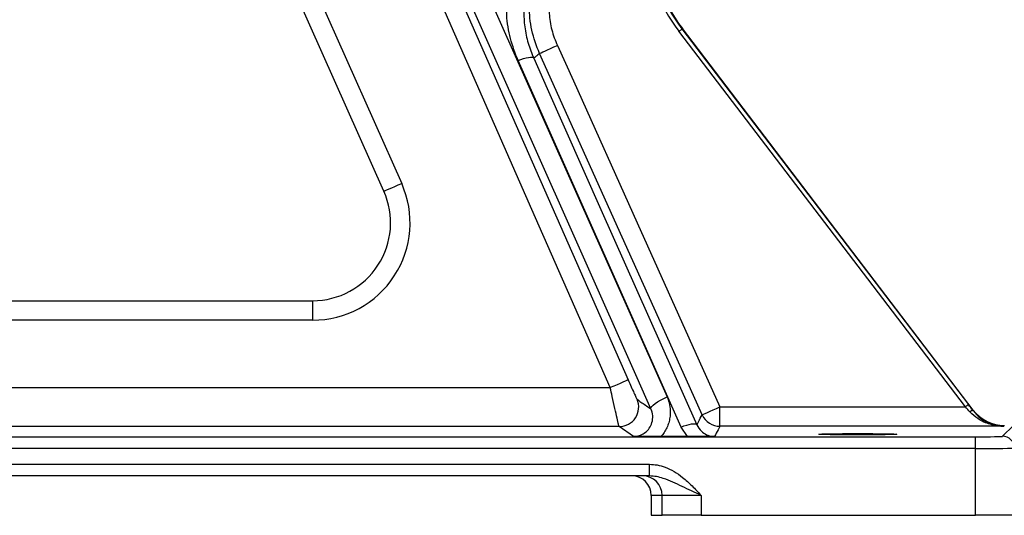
# Model space of a CAD drawing. Extents: x 4473 to 5835, y 3282 to 5186.
# Tile 2 of 14: x 4761 to 5013, y 3282 to 3409. Entities that reach past the tile are written whole.
import ezdxf

# ---------------------------------------------------------------- set-up
doc = ezdxf.new("R2010")
doc.units = 0
doc.header["$LTSCALE"] = 10
doc.header["$MEASUREMENT"] = 0
doc.layers.get('0').update_dxf_attribs({"linetype": 'CONTINUOUS'})

msp = doc.modelspace()

# ---------------------------------------------------------------- linework, layer by layer
at = {"color": 7, "linetype": 'Continuous'}
for p, q in [((4836.4, 3515.48), (4926.6, 3312.5)), ((4853.96, 3365.33), (4825.07, 3430.32)), ((4829.64, 3432.35), (4858.53, 3367.36)), ((5003.13, 3309.95), (4929.64, 3406.41)), ((4930.43, 3407.01), (4930.53, 3407.09)), ((4930.43, 3407.01), (5003.92, 3310.56)), ((5005.18, 3309.12), (4930.53, 3407.09)), ((4930.23, 3304.77), (4888.38, 3398.93)), ((4679.16, 3337.21), (4835.68, 3337.21)), ((4835.68, 3337.21), (4835.68, 3332.21)), ((4835.68, 3332.21), (4679.16, 3332.21)), ((4636.9, 3314.88), (4912.05, 3314.88)), ((4940.19, 3304.95), (4940.19, 3309.95)), ((4940.19, 3309.95), (5003.13, 3309.95)), ((5005.11, 3308.99), (5005.18, 3309.12)), ((4914.33, 3304.88), (4636.9, 3304.88)), ((4918, 3302.35), (4914.33, 3304.88)), ((4931.83, 3302.3), (4930.23, 3304.77)), ((5013.02, 3304.95), (4940.19, 3304.95)), ((5012.7, 3302.38), (5015.5, 3305.18)), ((5013.13, 3305.18), (5013.02, 3304.95)), ((4634.3, 3302.26), (5005.7, 3302.26)), ((4931.83, 3302.3), (4925.06, 3302.3)), ((5005.7, 3299.26), (5005.7, 3302.26)), ((5005.7, 3299.26), (4634.3, 3299.26)), ((5005.7, 3282.09), (5005.7, 3299.26)), ((4708.97, 3295.21), (4922.09, 3295.21)), ((4922.09, 3292.21), (4922.09, 3295.21)), ((4922.09, 3292.21), (4708.97, 3292.21)), ((4922.56, 3287.21), (4922.56, 3282.09)), ((4925.36, 3287.21), (4922.56, 3287.21)), ((4935.36, 3287.21), (4925.36, 3287.21)), ((4925.36, 3282.09), (4925.36, 3287.21)), ((4935.36, 3287.21), (4935.36, 3282.09)), ((4922.56, 3282.09), (4925.36, 3282.09)), ((4935.36, 3282.09), (4925.36, 3282.09)), ((4935.36, 3282.09), (5005.7, 3282.09)), ((5015.7, 3282.09), (5005.7, 3282.09))]:
    msp.add_line(p, q, dxfattribs=at)
at = {"color": 7, "linetype": 'Continuous', "flags": 128}
for points in [[(4922.48, 3309.43), (4918.94, 3317.38), (4904.82, 3349.16), (4876.57, 3412.72), (4832.28, 3512.41)], [(4912.05, 3314.88), (4908.03, 3324.04), (4891.94, 3360.66), (4846.81, 3463.44)], [(4851.39, 3465.45), (4855.41, 3456.29), (4871.49, 3419.67), (4916.63, 3316.89)], [(4929.64, 3406.41), (4929.79, 3406.52), (4929.94, 3406.64), (4930.08, 3406.74), (4930.2, 3406.83), (4930.29, 3406.91), (4930.37, 3406.96), (4930.42, 3407), (4930.43, 3407.01)], [(4893.91, 3400.74), (4894.01, 3400.79), (4894.27, 3400.91), (4894.7, 3401.1), (4895.27, 3401.35), (4895.96, 3401.66), (4896.74, 3402.01), (4897.59, 3402.4), (4898.47, 3402.79)], [(4898.47, 3402.79), (4902.57, 3393.67), (4918.96, 3357.18), (4940.19, 3309.95)], [(4935.63, 3307.9), (4931.53, 3317.02), (4915.13, 3353.51), (4893.91, 3400.74)], [(4888.38, 3398.93), (4889.11, 3399.2), (4889.81, 3399.43), (4890.47, 3399.6), (4891.05, 3399.71), (4891.56, 3399.76), (4891.95, 3399.73), (4892.24, 3399.65), (4892.4, 3399.49)], [(4892.4, 3399.49), (4895.85, 3391.73), (4909.66, 3360.65), (4934.24, 3305.33)], [(4853.96, 3365.33), (4854.05, 3365.37), (4854.31, 3365.49), (4854.73, 3365.67), (4855.3, 3365.93), (4855.99, 3366.23), (4856.78, 3366.59), (4857.64, 3366.97), (4858.53, 3367.36)], [(4916.63, 3316.89), (4916.53, 3316.85), (4916.26, 3316.73), (4915.83, 3316.54), (4915.26, 3316.29), (4914.57, 3315.99), (4913.78, 3315.64), (4912.93, 3315.27), (4912.05, 3314.88)], [(4922.48, 3309.43), (4922.48, 3309.7), (4922.67, 3310.03), (4923.02, 3310.41), (4923.53, 3310.83), (4924.17, 3311.27), (4924.92, 3311.71), (4925.74, 3312.12), (4926.6, 3312.5)], [(4935.63, 3307.9), (4935.73, 3307.95), (4935.99, 3308.07), (4936.42, 3308.26), (4936.99, 3308.51), (4937.68, 3308.82), (4938.46, 3309.17), (4939.31, 3309.55), (4940.19, 3309.95)], [(5003.13, 3309.95), (5003.28, 3310.07), (5003.43, 3310.18), (5003.57, 3310.28), (5003.69, 3310.38), (5003.78, 3310.45), (5003.86, 3310.51), (5003.91, 3310.54), (5003.92, 3310.56)], [(4930.23, 3304.77), (4930.95, 3305.04), (4931.66, 3305.27), (4932.31, 3305.44), (4932.9, 3305.55), (4933.4, 3305.6), (4933.8, 3305.58), (4934.08, 3305.49), (4934.24, 3305.33)]]:
    msp.add_lwpolyline(points, dxfattribs=at)
at = {"color": 7, "linetype": 'Continuous'}
for centre, radius, start, end in [((4963.34, 3432.09), 41.25, 146.5166, 217.3039), ((4963.34, 3432.09), 42.37, 150.5898, 217.3039), ((4963.34, 3432.09), 41.37, 150.5898, 217.3039), ((4835.68, 3357.21), 25, 270, 23.9619), ((4835.68, 3357.21), 20, 270, 23.9619), ((4914.33, 3309.88), 5, 270.0314, 23.6769), ((4940.19, 3309.95), 5, 204.2107, 269.9903), ((5005.14, 3307.83), 1.16, 91.4933, 135.386), ((5012.7, 3299.38), 3, 0.0202, 89.9798), ((4920.36, 3287.21), 5, 359.9957, 89.9954)]:
    msp.add_arc(centre, radius, start, end, dxfattribs=at)
for centre, major_axis, ratio, start_param, end_param in [((5003, 3309.95), (-4.57, 5), 0.014341, 4.435051, 4.699273), ((5003.79, 3310.56), (-4.57, 6), 0.013883, 4.437586, 4.701809), ((5013.13, 3315.18), (4.44, 8.96), 0.99981, 2.681808, 3.601377), ((5005.7, 3302.38), (7, 0), 0.017455, 4.712389, 6.265732), ((5005.7, 3299.38), (10, 0), 0.012219, 4.712389, 6.265732), ((4917.56, 3287.21), (-5, 0), 0.999848, 3.141593, 4.712389)]:
    msp.add_ellipse(centre, major_axis=major_axis, ratio=ratio, start_param=start_param, end_param=end_param, dxfattribs=at)
msp.add_ellipse((4975.53, 3302.91), major_axis=(10, 0), ratio=0.017455, dxfattribs=at)
for points, knots in [([(4888.38, 3398.93), (4887.67, 3400.78), (4886.22, 3404.55), (4885.49, 3409.33), (4885.43, 3412.15), (4885.42, 3412.93)], [0, 0, 0, 0, 0.412191, 0.836425, 1, 1, 1, 1]), ([(4893.91, 3400.74), (4893.04, 3402.68), (4892.38, 3404.68), (4891.72, 3407.75), (4891.55, 3408.79), (4891.38, 3410.37), (4891.34, 3410.9), (4891.29, 3411.97), (4891.27, 3412.5), (4891.27, 3413.03)], [0, 0, 0, 0, 0.5, 0.5, 0.75, 0.75, 0.875, 0.875, 1, 1, 1, 1]), ([(4896.27, 3413.03), (4896.34, 3411.64), (4896.48, 3408.84), (4897.37, 3405.41), (4898.2, 3403.44), (4898.47, 3402.79)], [0, 0, 0, 0, 0.393971, 0.799367, 1, 1, 1, 1]), ([(4889.82, 3411.71), (4889.87, 3410.32), (4889.99, 3407.51), (4890.86, 3403.39), (4891.89, 3400.78), (4892.4, 3399.49)], [0, 0, 0, 0, 0.333475, 0.672933, 1, 1, 1, 1]), ([(4893.91, 3400.74), (4893.75, 3400.61), (4893.42, 3400.33), (4892.92, 3399.88), (4892.56, 3399.62), (4892.4, 3399.49)], [0, 0, 0, 0, 0.303641, 0.668542, 1, 1, 1, 1]), ([(4916.63, 3316.89), (4916.89, 3316.29), (4917.43, 3315.07), (4918.14, 3313.49), (4918.66, 3312.37), (4918.87, 3311.94), (4918.9, 3311.9), (4918.91, 3311.89)], [0, 0, 0, 0, 0.243635, 0.487607, 0.720645, 0.933533, 1, 1, 1, 1]), ([(4914.33, 3304.88), (4914.29, 3305.01), (4914.22, 3305.26), (4913.82, 3306.96), (4913.25, 3309.46), (4912.63, 3312.25), (4912.22, 3314.12), (4912.05, 3314.88)], [0, 0, 0, 0, 0.209935, 0.420061, 0.633515, 0.851798, 1, 1, 1, 1]), ([(4918.91, 3311.89), (4918.99, 3311.83), (4919.41, 3311.54), (4920.23, 3310.97), (4921.32, 3310.21), (4922.1, 3309.68), (4922.48, 3309.43)], [0, 0, 0, 0, 0.070931, 0.354653, 0.695654, 1, 1, 1, 1]), ([(4926.6, 3312.5), (4926.97, 3311.66), (4927.21, 3310.79), (4927.4, 3309.45), (4927.43, 3308.99), (4927.42, 3308.09), (4927.39, 3307.64), (4927.26, 3306.75), (4927.16, 3306.3), (4926.9, 3305.43), (4926.74, 3305), (4926.36, 3304.18), (4926.14, 3303.78), (4925.64, 3303.02), (4925.36, 3302.65), (4925.06, 3302.3)], [0, 0, 0, 0, 0.25, 0.25, 0.375, 0.375, 0.5, 0.5, 0.625, 0.625, 0.75, 0.75, 0.875, 0.875, 1, 1, 1, 1]), ([(4918, 3302.35), (4918.5, 3302.4), (4919.48, 3302.48), (4920.82, 3303.16), (4921.92, 3304.17), (4922.71, 3305.55), (4923.03, 3307.25), (4922.83, 3308.6), (4922.53, 3309.31), (4922.48, 3309.43)], [0, 0, 0, 0, 0.136458, 0.2727321, 0.414968, 0.5744913, 0.756506, 0.959036, 1, 1, 1, 1]), ([(4934.24, 3305.33), (4934.26, 3305.37), (4934.38, 3305.64), (4934.85, 3306.49), (4935.3, 3307.31), (4935.63, 3307.9)], [0, 0, 0, 0, 0.040655, 0.312394, 1, 1, 1, 1]), ([(5013.02, 3304.95), (5013.01, 3304.95), (5011.84, 3304.96), (5009.56, 3305.31), (5006.56, 3306.56), (5004.97, 3308.03), (5004.32, 3308.64)], [0, 0, 0, 0, 0.001939, 0.380666, 0.744054, 1, 1, 1, 1]), ([(5005.11, 3308.99), (5005.7, 3308.32), (5006.71, 3307.18), (5008.36, 3306.14), (5010.37, 3305.24), (5011.95, 3304.97), (5013.01, 3304.95), (5013.02, 3304.95)], [0, 0, 0, 0, 0.257935, 0.439588, 0.621524, 0.998158, 1, 1, 1, 1]), ([(4934.24, 3305.33), (4934.58, 3304.74), (4935.18, 3303.72), (4936.69, 3302.73), (4937.92, 3302.38), (4938.63, 3302.36), (4938.79, 3302.35)], [0, 0, 0, 0, 0.37255, 0.645969, 0.920404, 1, 1, 1, 1]), ([(4940.19, 3304.95), (4940.15, 3304.89), (4939.99, 3304.6), (4939.51, 3303.74), (4939.09, 3302.93), (4938.79, 3302.35)], [0, 0, 0, 0, 0.06718, 0.335901, 1, 1, 1, 1]), ([(4925.06, 3302.3), (4924.3, 3302.3), (4922.43, 3302.3), (4920.38, 3302.32), (4918.89, 3302.34), (4918.3, 3302.35), (4918.01, 3302.35), (4918, 3302.35)], [0, 0, 0, 0, 0.28556, 0.702088, 0.849716, 0.998225, 1, 1, 1, 1]), ([(4938.79, 3302.35), (4938.79, 3302.35), (4938.5, 3302.35), (4937.92, 3302.34), (4936.44, 3302.32), (4934.42, 3302.3), (4932.57, 3302.3), (4931.83, 3302.3)], [0, 0, 0, 0, 0.001802, 0.149601, 0.296539, 0.716644, 1, 1, 1, 1]), ([(4922.09, 3295.21), (4922.76, 3295.17), (4924.13, 3295.09), (4926.27, 3294.46), (4928.46, 3293.39), (4930.79, 3291.75), (4933.07, 3289.65), (4934.59, 3288.03), (4935.35, 3287.21), (4935.36, 3287.21)], [0, 0, 0, 0, 0.125909, 0.256101, 0.417221, 0.582772, 0.790072, 0.998879, 1, 1, 1, 1]), ([(4935.36, 3287.21), (4935.35, 3287.21), (4934.54, 3287.59), (4932.91, 3288.36), (4930.49, 3289.5), (4928.11, 3290.63), (4925.92, 3291.51), (4923.91, 3292.09), (4922.7, 3292.17), (4922.09, 3292.21)], [0, 0, 0, 0, 0.001389, 0.184676, 0.368114, 0.55682, 0.745375, 0.871331, 1, 1, 1, 1])]:
    msp.add_open_spline(points, degree=3, knots=knots, dxfattribs=at)

doc.saveas('drawing.dxf')
